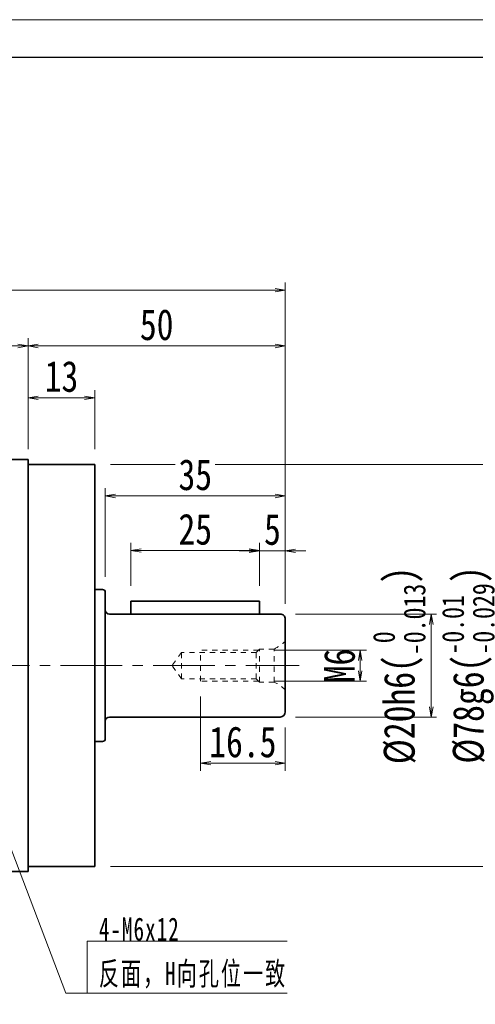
# Model space of a CAD drawing. Header units: millimetres. Extents: x -39 to 592, y -20 to 418.
# Tile 5 of 6: x 183 to 272, y 227 to 418. Entities that reach past the tile are written whole.
import ezdxf

# ---------------------------------------------------------------- set-up
doc = ezdxf.new("R2010")
doc.units = ezdxf.units.MM
doc.linetypes.add('点画线', pattern=[18, 12, -2, 2, -2])
doc.linetypes.add('虚线', pattern=[2, 1, -1])
for name, color, linetype, lineweight in [('中心线层', 1, '点画线', 18), ('图框_外框线', 7, 'Continuous', 18), ('尺寸线层', 3, 'Continuous', 18), ('粗实线层', 7, 'Continuous', 35)]:
    doc.layers.add(name, color=color, linetype=linetype, lineweight=lineweight)
doc.styles.add('宋体', font='SimSun.ttf', dxfattribs={"width": 0.8})
doc.styles.add('标准', font='txt', dxfattribs={"width": 0.667})
doc.dimstyles.new('A水平标注$0', dxfattribs={"dimtxt": 3.5, "dimasz": 2, "dimexe": 1.5, "dimexo": 3, "dimgap": 1.1, "dimtad": 1, "dimtoh": 1, "dimdec": 4, "dimdsep": 46, "dimtxsty": '宋体', "dimblk": 'OPEN', "dimcen": 3, "dimclrd": 3, "dimclre": 3, "dimclrt": 6, "dimadec": 0, "dimazin": 0, "dimtm": 1e-09, "dimtfac": 1, "dimtdec": 4, "dimtix": 1, "dimtmove": 0, "dimatfit": 3, "dimldrblk": 'OPEN', "dimfxl": 0, "dimlwd": 13, "dimlwe": 13, "dimarcsym": 0})
doc.dimstyles.new('D直径标注φ25', dxfattribs={"dimtxt": 3.5, "dimasz": 2, "dimexe": 1, "dimexo": 3, "dimtad": 1, "dimtoh": 1, "dimdec": 1, "dimdsep": 46, "dimtxsty": '宋体', "dimblk": 'OPEN', "dimcen": 3, "dimclrd": 3, "dimclre": 3, "dimclrt": 130, "dimadec": 0, "dimazin": 0, "dimtm": 1e-09, "dimtfac": 1, "dimtdec": 1, "dimtmove": 0, "dimatfit": 0, "dimldrblk": 'OPEN', "dimfxl": 0, "dimlwd": 13, "dimlwe": 13, "dimarcsym": 0})
doc.dimstyles.new('螺孔(M8-7H)', dxfattribs={"dimtxt": 3.5, "dimasz": 2, "dimexe": 1.25, "dimexo": 3, "dimtad": 1, "dimtoh": 1, "dimdec": 4, "dimdsep": 46, "dimtxsty": '宋体', "dimblk": 'OPEN', "dimcen": 3, "dimclrd": 3, "dimclre": 3, "dimclrt": 2, "dimadec": 0, "dimazin": 0, "dimtm": 1e-09, "dimtfac": 1, "dimtdec": 4, "dimtmove": 0, "dimatfit": 3, "dimldrblk": 'OPEN', "dimfxl": 0, "dimlwd": 9, "dimlwe": 9, "dimarcsym": 0})

# ---------------------------------------------------------------- blocks, each defined once
blk = doc.blocks.new('_Open')
at = {"color": 0, "linetype": 'ByBlock', "lineweight": -2}
for p, q in [((-1, 0.167), (0, 0)), ((-1, -0.167), (0, 0)), ((0, 0), (-1, 0))]:
    blk.add_line(p, q, dxfattribs=at)
blk = doc.blocks.new('*D14')
at = {"color": 3, "lineweight": 13, "transparency": 16777216}
for p, q in [((200.67, 331.54), (277.64, 331.54)), ((276.64, 329.54), (276.64, 255.54)), ((200.67, 253.54), (277.64, 253.54))]:
    blk.add_line(p, q, dxfattribs=at)
at = {"layer": 'Defpoints', "color": 0, "transparency": 16777216}
for p in [(197.67, 331.54), (197.67, 253.54), (276.64, 253.54)]:
    blk.add_point(p, dxfattribs=at)
at = {"color": 3, "lineweight": 13, "transparency": 16777216, "xscale": 2, "yscale": 2, "zscale": 2}
for p, rotation in [((276.64, 331.54), 90), ((276.64, 253.54), 270)]:
    blk.add_blockref('_Open', p, dxfattribs=dict(at, rotation=rotation))
at = {"color": 130, "transparency": 16777216, "insert": (270.22, 292.64), "char_height": 6, "attachment_point": 5, "rotation": 90, "style": '宋体'}
blk.add_mtext('{\\A1;\\A1;%%C78g6({\\H0.707107x;\\S-0.01^ -0.029;})}', dxfattribs=at)
blk = doc.blocks.new('*D15')
at = {"layer": 'Defpoints', "color": 0, "transparency": 16777216}
for p in [(184.67, 354.58), (117.67, 332.54), (184.67, 332.54)]:
    blk.add_point(p, dxfattribs=at)
at = {"layer": '尺寸线层', "color": 3, "lineweight": 13, "transparency": 16777216}
for p, q in [((117.67, 335.54), (117.67, 356.08)), ((184.67, 335.54), (184.67, 356.08)), ((119.67, 354.58), (182.67, 354.58))]:
    blk.add_line(p, q, dxfattribs=at)
at = {"layer": '尺寸线层', "color": 3, "lineweight": 13, "transparency": 16777216, "xscale": 2, "yscale": 2, "zscale": 2, "rotation": 180}
blk.add_blockref('_Open', (117.67, 354.58), dxfattribs=at)
at = {"layer": '尺寸线层', "color": 3, "lineweight": 13, "transparency": 16777216, "xscale": 2, "yscale": 2, "zscale": 2}
blk.add_blockref('_Open', (184.67, 354.58), dxfattribs=at)
at = {"layer": '尺寸线层', "color": 6, "transparency": 16777216, "insert": (151.17, 358.68), "char_height": 6, "attachment_point": 5, "style": '宋体', "bg_fill": 3, "box_fill_scale": 1.1, "bg_fill_color": 256, "bg_fill_true_color": 13158600, "bg_fill_transparency": 0}
blk.add_mtext('67', dxfattribs=at)
blk = doc.blocks.new('*D16')
at = {"layer": 'Defpoints', "color": 0, "transparency": 16777216}
for p in [(234.67, 354.58), (184.67, 332.54), (234.67, 301.54)]:
    blk.add_point(p, dxfattribs=at)
at = {"layer": '尺寸线层', "color": 3, "lineweight": 13, "transparency": 16777216}
for p, q in [((184.67, 335.54), (184.67, 356.08)), ((234.67, 304.54), (234.67, 356.08)), ((186.67, 354.58), (232.67, 354.58))]:
    blk.add_line(p, q, dxfattribs=at)
at = {"layer": '尺寸线层', "color": 3, "lineweight": 13, "transparency": 16777216, "xscale": 2, "yscale": 2, "zscale": 2, "rotation": 180}
blk.add_blockref('_Open', (184.67, 354.58), dxfattribs=at)
at = {"layer": '尺寸线层', "color": 3, "lineweight": 13, "transparency": 16777216, "xscale": 2, "yscale": 2, "zscale": 2}
blk.add_blockref('_Open', (234.67, 354.58), dxfattribs=at)
at = {"layer": '尺寸线层', "color": 6, "transparency": 16777216, "insert": (209.67, 358.68), "char_height": 6, "attachment_point": 5, "style": '宋体', "bg_fill": 3, "box_fill_scale": 1.1, "bg_fill_color": 256, "bg_fill_true_color": 13158600, "bg_fill_transparency": 0}
blk.add_mtext('50', dxfattribs=at)
blk = doc.blocks.new('*D17')
at = {"layer": 'Defpoints', "color": 0, "transparency": 16777216}
for p in [(197.67, 344.53), (184.67, 331.54), (197.67, 331.54)]:
    blk.add_point(p, dxfattribs=at)
at = {"layer": '尺寸线层', "color": 3, "lineweight": 13, "transparency": 16777216}
for p, q in [((184.67, 334.54), (184.67, 346.03)), ((197.67, 334.54), (197.67, 346.03)), ((186.67, 344.53), (195.67, 344.53))]:
    blk.add_line(p, q, dxfattribs=at)
at = {"layer": '尺寸线层', "color": 3, "lineweight": 13, "transparency": 16777216, "xscale": 2, "yscale": 2, "zscale": 2, "rotation": 180}
blk.add_blockref('_Open', (184.67, 344.53), dxfattribs=at)
at = {"layer": '尺寸线层', "color": 3, "lineweight": 13, "transparency": 16777216, "xscale": 2, "yscale": 2, "zscale": 2}
blk.add_blockref('_Open', (197.67, 344.53), dxfattribs=at)
at = {"layer": '尺寸线层', "color": 6, "transparency": 16777216, "insert": (191.17, 348.63), "char_height": 6, "attachment_point": 5, "style": '宋体', "bg_fill": 3, "box_fill_scale": 1.1, "bg_fill_color": 256, "bg_fill_true_color": 13158600, "bg_fill_transparency": 0}
blk.add_mtext('13', dxfattribs=at)
blk = doc.blocks.new('*D20')
at = {"layer": 'Defpoints', "color": 0, "transparency": 16777216}
for p in [(67.67, 365.43), (67.67, 301.54), (234.67, 301.54)]:
    blk.add_point(p, dxfattribs=at)
at = {"layer": '尺寸线层', "color": 3, "lineweight": 13, "transparency": 16777216}
for p, q in [((67.67, 304.54), (67.67, 366.93)), ((232.67, 365.43), (69.67, 365.43)), ((234.67, 304.54), (234.67, 366.93))]:
    blk.add_line(p, q, dxfattribs=at)
at = {"layer": '尺寸线层', "color": 3, "lineweight": 13, "transparency": 16777216, "xscale": 2, "yscale": 2, "zscale": 2, "rotation": 180}
blk.add_blockref('_Open', (67.67, 365.43), dxfattribs=at)
at = {"layer": '尺寸线层', "color": 3, "lineweight": 13, "transparency": 16777216, "xscale": 2, "yscale": 2, "zscale": 2}
blk.add_blockref('_Open', (234.67, 365.43), dxfattribs=at)
at = {"layer": '尺寸线层', "color": 6, "transparency": 16777216, "insert": (151.17, 369.53), "char_height": 6, "attachment_point": 5, "style": '宋体', "bg_fill": 3, "box_fill_scale": 1.1, "bg_fill_color": 256, "bg_fill_true_color": 13158600, "bg_fill_transparency": 0}
blk.add_mtext('167', dxfattribs=at)
blk = doc.blocks.new('*X5')
at = {"layer": '尺寸线层', "linetype": 'Continuous'}
blk.add_hatch(color=0, dxfattribs=at).paths.add_polyline_path([(-18.15, 36.72), (-16.02, 32.72), (-17.07, 32.32)], flags=0)
at = {"layer": '尺寸线层', "color": 0, "linetype": 'Continuous'}
blk.add_line((-18.15, 36.72), (-4.16, 0), dxfattribs=at)
at = {"layer": '尺寸线层', "color": 0}
for p, q in [((0, 10.07), (38.84, 10.07)), ((0, 0), (0, 10.07)), ((-4.16, 0), (0, 0)), ((0, 0), (38.84, 0))]:
    blk.add_line(p, q, dxfattribs=at)
at = {"layer": '尺寸线层', "color": 0, "insert": (2.25, 0.9), "char_height": 4.5, "width": 73.1847, "attachment_point": 7, "line_spacing_factor": 1.15057, "style": '标准'}
blk.add_mtext('\\T1.1;4-M6x12\\P反面，H向孔位一致', dxfattribs=at)
blk = doc.blocks.new('*D33')
at = {"layer": 'Defpoints', "color": 0, "transparency": 16777216}
for p in [(218.17, 289.54), (234.67, 283.54), (218.17, 273.59)]:
    blk.add_point(p, dxfattribs=at)
at = {"layer": '尺寸线层', "color": 3, "lineweight": 13, "transparency": 16777216}
for p, q in [((218.17, 286.54), (218.17, 272.09)), ((234.67, 280.54), (234.67, 272.09)), ((232.67, 273.59), (220.17, 273.59))]:
    blk.add_line(p, q, dxfattribs=at)
at = {"layer": '尺寸线层', "color": 3, "lineweight": 13, "transparency": 16777216, "xscale": 2, "yscale": 2, "zscale": 2, "rotation": 180}
blk.add_blockref('_Open', (218.17, 273.59), dxfattribs=at)
at = {"layer": '尺寸线层', "color": 3, "lineweight": 13, "transparency": 16777216, "xscale": 2, "yscale": 2, "zscale": 2}
blk.add_blockref('_Open', (234.67, 273.59), dxfattribs=at)
at = {"layer": '尺寸线层', "color": 6, "transparency": 16777216, "insert": (226.42, 277.69), "char_height": 6, "attachment_point": 5, "style": '宋体', "bg_fill": 3, "box_fill_scale": 1.1, "bg_fill_color": 256, "bg_fill_true_color": 13158600, "bg_fill_transparency": 0}
blk.add_mtext('16.5', dxfattribs=at)
blk = doc.blocks.new('*D34')
at = {"layer": 'Defpoints', "color": 0, "transparency": 16777216}
for p in [(229.47, 295.54), (229.47, 289.54), (249.22, 289.54)]:
    blk.add_point(p, dxfattribs=at)
at = {"layer": '尺寸线层', "color": 3, "lineweight": 9, "transparency": 16777216}
for p, q in [((232.47, 295.54), (250.47, 295.54)), ((249.22, 293.54), (249.22, 291.54)), ((232.47, 289.54), (250.47, 289.54))]:
    blk.add_line(p, q, dxfattribs=at)
at = {"layer": '尺寸线层', "color": 3, "lineweight": 9, "transparency": 16777216, "xscale": 2, "yscale": 2, "zscale": 2}
for p, rotation in [((249.22, 295.54), 90), ((249.22, 289.54), 270)]:
    blk.add_blockref('_Open', p, dxfattribs=dict(at, rotation=rotation))
at = {"layer": '尺寸线层', "color": 2, "transparency": 16777216, "insert": (245.22, 292.54), "char_height": 6, "attachment_point": 5, "rotation": 90, "style": '宋体'}
blk.add_mtext('M6', dxfattribs=at)
blk = doc.blocks.new('*D35')
at = {"color": 3, "lineweight": 13, "transparency": 16777216}
for p, q in [((236.67, 302.54), (264.04, 302.54)), ((263.04, 300.54), (263.04, 284.54)), ((236.67, 282.54), (264.04, 282.54))]:
    blk.add_line(p, q, dxfattribs=at)
at = {"layer": 'Defpoints', "color": 0, "transparency": 16777216}
for p in [(233.67, 302.54), (233.67, 282.54), (263.04, 282.54)]:
    blk.add_point(p, dxfattribs=at)
at = {"color": 3, "lineweight": 13, "transparency": 16777216, "xscale": 2, "yscale": 2, "zscale": 2}
for p, rotation in [((263.04, 302.54), 90), ((263.04, 282.54), 270)]:
    blk.add_blockref('_Open', p, dxfattribs=dict(at, rotation=rotation))
at = {"color": 130, "transparency": 16777216, "insert": (256.8, 292.54), "char_height": 6, "attachment_point": 5, "rotation": 90, "style": '宋体'}
blk.add_mtext('{\\A1;\\A1;%%C20h6({\\H0.707107x;\\S 0^ -0.013;})}', dxfattribs=at)
blk = doc.blocks.new('*D36')
at = {"layer": 'Defpoints', "color": 0, "transparency": 16777216}
for p in [(234.67, 314.83), (229.67, 305.04), (234.67, 301.54)]:
    blk.add_point(p, dxfattribs=at)
at = {"layer": '尺寸线层', "color": 3, "lineweight": 13, "transparency": 16777216}
for p, q in [((229.67, 308.04), (229.67, 316.33)), ((234.67, 304.54), (234.67, 316.33)), ((227.67, 314.83), (225.67, 314.83)), ((229.67, 314.83), (234.67, 314.83)), ((236.67, 314.83), (238.67, 314.83))]:
    blk.add_line(p, q, dxfattribs=at)
at = {"layer": '尺寸线层', "color": 3, "lineweight": 13, "transparency": 16777216, "xscale": 2, "yscale": 2, "zscale": 2}
blk.add_blockref('_Open', (229.67, 314.83), dxfattribs=at)
at = {"layer": '尺寸线层', "color": 3, "lineweight": 13, "transparency": 16777216, "xscale": 2, "yscale": 2, "zscale": 2, "rotation": 180}
blk.add_blockref('_Open', (234.67, 314.83), dxfattribs=at)
at = {"layer": '尺寸线层', "color": 6, "transparency": 16777216, "insert": (232.17, 318.93), "char_height": 6, "attachment_point": 5, "style": '宋体', "bg_fill": 3, "box_fill_scale": 1.1, "bg_fill_color": 256, "bg_fill_true_color": 13158600, "bg_fill_transparency": 0}
blk.add_mtext('5', dxfattribs=at)
blk = doc.blocks.new('*D37')
at = {"layer": 'Defpoints', "color": 0, "transparency": 16777216}
for p in [(204.67, 314.87), (204.67, 305.04), (229.67, 305.04)]:
    blk.add_point(p, dxfattribs=at)
at = {"layer": '尺寸线层', "color": 3, "lineweight": 13, "transparency": 16777216}
for p, q in [((204.67, 308.04), (204.67, 316.37)), ((229.67, 308.04), (229.67, 316.37)), ((227.67, 314.87), (206.67, 314.87))]:
    blk.add_line(p, q, dxfattribs=at)
at = {"layer": '尺寸线层', "color": 3, "lineweight": 13, "transparency": 16777216, "xscale": 2, "yscale": 2, "zscale": 2, "rotation": 180}
blk.add_blockref('_Open', (204.67, 314.87), dxfattribs=at)
at = {"layer": '尺寸线层', "color": 3, "lineweight": 13, "transparency": 16777216, "xscale": 2, "yscale": 2, "zscale": 2}
blk.add_blockref('_Open', (229.67, 314.87), dxfattribs=at)
at = {"layer": '尺寸线层', "color": 6, "transparency": 16777216, "insert": (217.17, 318.97), "char_height": 6, "attachment_point": 5, "style": '宋体', "bg_fill": 3, "box_fill_scale": 1.1, "bg_fill_color": 256, "bg_fill_true_color": 13158600, "bg_fill_transparency": 0}
blk.add_mtext('25', dxfattribs=at)
blk = doc.blocks.new('*D38')
at = {"layer": 'Defpoints', "color": 0, "transparency": 16777216}
for p in [(199.67, 325.46), (199.67, 306.79), (234.67, 301.54)]:
    blk.add_point(p, dxfattribs=at)
at = {"layer": '尺寸线层', "color": 3, "lineweight": 13, "transparency": 16777216}
for p, q in [((199.67, 309.79), (199.67, 326.96)), ((234.67, 304.54), (234.67, 326.96)), ((232.67, 325.46), (201.67, 325.46))]:
    blk.add_line(p, q, dxfattribs=at)
at = {"layer": '尺寸线层', "color": 3, "lineweight": 13, "transparency": 16777216, "xscale": 2, "yscale": 2, "zscale": 2, "rotation": 180}
blk.add_blockref('_Open', (199.67, 325.46), dxfattribs=at)
at = {"layer": '尺寸线层', "color": 3, "lineweight": 13, "transparency": 16777216, "xscale": 2, "yscale": 2, "zscale": 2}
blk.add_blockref('_Open', (234.67, 325.46), dxfattribs=at)
at = {"layer": '尺寸线层', "color": 6, "transparency": 16777216, "insert": (217.17, 329.56), "char_height": 6, "attachment_point": 5, "style": '宋体', "bg_fill": 3, "box_fill_scale": 1.1, "bg_fill_color": 256, "bg_fill_true_color": 13158600, "bg_fill_transparency": 0}
blk.add_mtext('35', dxfattribs=at)

msp = doc.modelspace()

# ---------------------------------------------------------------- linework, layer by layer
at = {"layer": '中心线层'}
msp.add_line((64.98425, 292.54132), (237.36149, 292.54132), dxfattribs=at)
at = {"layer": '图框_外框线', "color": 3}
msp.add_lwpolyline([(-36.35298, -19.75919), (582.58118, -19.75919), (582.58118, 417.91568), (-36.35298, 417.91568)], close=True, dxfattribs=at)
at = {"layer": '图框_外框线', "color": 3, "lineweight": 25}
msp.add_lwpolyline([(0.48833, -12.39093), (575.21291, -12.39093), (575.21291, 410.54742), (0.48833, 410.54742)], close=True, dxfattribs=at)
at = {"layer": '粗实线层'}
for p, q in [((117.67287, 332.54132), (184.67287, 332.54132)), ((184.67287, 332.54132), (184.67287, 252.54132)), ((184.67287, 331.54132), (197.67287, 331.54132)), ((197.67287, 331.54132), (197.67287, 253.54132)), ((197.67287, 277.79132), (199.17287, 277.79132)), ((117.67287, 252.54132), (184.67287, 252.54132)), ((184.67287, 253.54132), (197.67287, 253.54132))]:
    msp.add_line(p, q, dxfattribs=at)
at = {"layer": '粗实线层', "color": 6, "linetype": '虚线', "lineweight": 18}
for p, q in [((234.67287, 297.29132), (234.67287, 287.79132)), ((214.52556, 295.09132), (212.67287, 292.54132)), ((214.52556, 289.99132), (214.52556, 295.09132)), ((229.02287, 295.09132), (214.52556, 295.09132)), ((218.17287, 289.54132), (218.17287, 295.54132)), ((229.47287, 295.54132), (218.17287, 295.54132)), ((229.67287, 295.74132), (229.02287, 295.09132)), ((229.02287, 289.99132), (229.02287, 295.09132)), ((229.67287, 289.34132), (229.67287, 295.74132)), ((232.47287, 295.74132), (229.67287, 295.74132)), ((232.47287, 289.34132), (232.47287, 295.74132)), ((214.52556, 289.99132), (212.67287, 292.54132)), ((229.02287, 289.99132), (214.52556, 289.99132)), ((229.47287, 289.54132), (218.17287, 289.54132)), ((229.67287, 289.34132), (229.02287, 289.99132)), ((232.47287, 289.34132), (229.67287, 289.34132))]:
    msp.add_line(p, q, dxfattribs=at)
for centre, start, end in [((229.03089, 302.96301), 295.4832951, 314.849577), ((229.03089, 282.11964), 45.150423, 64.5167049)]:
    msp.add_arc(centre, 8, start, end, dxfattribs=at)
at = {"layer": '粗实线层'}
for centre, radius, start, end in [((233.67287, 283.54132), 1, 270.0000016, 0.0000016), ((200.47287, 281.74132), 0.8, 90.0000007, 180.0000007), ((199.17287, 278.29132), 0.5, 269.9999999, 359.9999999)]:
    msp.add_arc(centre, radius, start, end, dxfattribs=at)

# ---------------------------------------------------------------- block references
at = {"layer": '尺寸线层'}
msp.add_blockref('*X5', (196.19319, 228.94548), dxfattribs=at)

# ---------------------------------------------------------------- dimensions: what is measured, and where the dimension line sits
dim = msp.add_linear_dim(base=(276.64411, 253.54132), p1=(197.67287, 331.54132), p2=(197.67287, 253.54132), angle=270, text='{\\A1;\\A1;%%C78g6({\\H0.707107x;\\S-0.01^ -0.029;})}', dimstyle='D直径标注φ25', override={"dimtxt": 6, "dimgap": 1, "dimpost": 'φ<>', "dimtp": -0.01, "dimtm": 0.029, "dimtdec": 3, "dimtfill": 0})
dim.commit()
dim.dimension.update_dxf_attribs({"geometry": '*D14', "text_midpoint": (276.64411, 292.6361), "dimtype": 160})

# ---------------------------------------------------------------- next in the draw order: dimensions: what is measured, and where the dimension line sits
dim = msp.add_linear_dim(base=(184.67287, 354.57612), p1=(117.67287, 332.54132), p2=(184.67287, 332.54132), dimstyle='A水平标注$0', override={"dimtxt": 6, "dimblk": 'Open', "dimtfill": 1, "dimtfillclr": 256}, dxfattribs=at)
dim.commit()
dim.dimension.update_dxf_attribs({"geometry": '*D15', "text_midpoint": (151.17287, 354.57612), "dimtype": 160})

# ---------------------------------------------------------------- next in the draw order: dimensions: what is measured, and where the dimension line sits
dim = msp.add_linear_dim(base=(234.67287, 354.57612), p1=(184.67287, 332.54132), p2=(234.67287, 301.54132), dimstyle='A水平标注$0', override={"dimtxt": 6, "dimblk": 'Open', "dimtfill": 1, "dimtfillclr": 256}, dxfattribs=at)
dim.commit()
dim.dimension.update_dxf_attribs({"geometry": '*D16', "text_midpoint": (209.67287, 354.57612), "dimtype": 160})

# ---------------------------------------------------------------- next in the draw order: dimensions: what is measured, and where the dimension line sits
dim = msp.add_linear_dim(base=(197.67287, 344.53344), p1=(184.67287, 331.54132), p2=(197.67287, 331.54132), dimstyle='A水平标注$0', override={"dimtxt": 6, "dimblk": 'Open', "dimtfill": 1, "dimtfillclr": 256}, dxfattribs=at)
dim.commit()
dim.dimension.update_dxf_attribs({"geometry": '*D17', "text_midpoint": (191.17287, 344.53344), "dimtype": 160})

# ---------------------------------------------------------------- next in the draw order: dimensions: what is measured, and where the dimension line sits
dim = msp.add_linear_dim(base=(67.67287, 365.4288), p1=(234.67287, 301.54132), p2=(67.67287, 301.54132), dimstyle='A水平标注$0', override={"dimtxt": 6, "dimblk": 'Open', "dimtfill": 1, "dimtfillclr": 256}, dxfattribs=at)
dim.commit()
dim.dimension.update_dxf_attribs({"geometry": '*D20', "text_midpoint": (151.17287, 365.4288), "dimtype": 160})

# ---------------------------------------------------------------- next in the draw order: linework, layer by layer
at = {"layer": '粗实线层'}
for p, q in [((197.67287, 307.29132), (199.17287, 307.29132)), ((199.67287, 278.29132), (199.67287, 306.79132)), ((229.67287, 305.04132), (204.67287, 305.04132)), ((204.67287, 305.04132), (204.67287, 302.54132)), ((229.67287, 305.04132), (229.67287, 302.54132)), ((234.67287, 301.54132), (234.67287, 283.54132))]:
    msp.add_line(p, q, dxfattribs=at)
for centre, radius, start, end in [((199.17287, 306.79132), 0.5, 0, 90), ((200.47287, 303.34132), 0.8, 180.0000021, 270), ((233.67287, 301.54132), 1, 359.9999988, 90)]:
    msp.add_arc(centre, radius, start, end, dxfattribs=at)

# ---------------------------------------------------------------- next in the draw order: dimensions: what is measured, and where the dimension line sits
at = {"layer": '尺寸线层'}
dim = msp.add_linear_dim(base=(218.17287, 273.59088), p1=(234.67287, 283.54132), p2=(218.17287, 289.54132), dimstyle='A水平标注$0', override={"dimtxt": 6, "dimblk": 'Open', "dimtfill": 1, "dimtfillclr": 256}, dxfattribs=at)
dim.commit()
dim.dimension.update_dxf_attribs({"geometry": '*D33', "text_midpoint": (226.42287, 273.59088), "dimtype": 160})

# ---------------------------------------------------------------- next in the draw order: linework, layer by layer
at = {"layer": '粗实线层'}
msp.add_line((233.67287, 282.54132), (200.47287, 282.54132), dxfattribs=at)

# ---------------------------------------------------------------- next in the draw order: dimensions: what is measured, and where the dimension line sits
dim = msp.add_linear_dim(base=(263.03664, 282.54132), p1=(233.67287, 302.54132), p2=(233.67287, 282.54132), angle=270, text='{\\A1;\\A1;%%C20h6({\\H0.707107x;\\S 0^ -0.013;})}', dimstyle='D直径标注φ25', override={"dimtxt": 6, "dimgap": 1, "dimpost": 'φ<>', "dimtm": 0.013, "dimtdec": 3, "dimtfill": 0})
dim.commit()
dim.dimension.update_dxf_attribs({"geometry": '*D35', "text_midpoint": (263.03664, 292.54132), "dimtype": 160})
at = {"layer": '尺寸线层'}
dim = msp.add_linear_dim(base=(249.21984, 289.54132), p1=(229.47287, 295.54132), p2=(229.47287, 289.54132), angle=270, text='M<>', dimstyle='螺孔(M8-7H)', override={"dimtxt": 6, "dimgap": 1, "dimpost": '<>', "dimtvp": 0.1, "dimtfill": 0}, dxfattribs=at)
dim.commit()
dim.dimension.update_dxf_attribs({"geometry": '*D34', "text_midpoint": (249.21984, 292.54132), "dimtype": 160})

# ---------------------------------------------------------------- next in the draw order: dimensions: what is measured, and where the dimension line sits
dim = msp.add_linear_dim(base=(234.67287, 314.82629), p1=(229.67287, 305.04132), p2=(234.67287, 301.54132), dimstyle='A水平标注$0', override={"dimtxt": 6, "dimblk": 'Open', "dimtfill": 1, "dimtfillclr": 256}, dxfattribs=at)
dim.commit()
dim.dimension.update_dxf_attribs({"geometry": '*D36', "text_midpoint": (232.17287, 314.82629), "dimtype": 160})

# ---------------------------------------------------------------- next in the draw order: linework, layer by layer
at = {"layer": '粗实线层'}
msp.add_line((200.47287, 302.54132), (233.67287, 302.54132), dxfattribs=at)

# ---------------------------------------------------------------- next in the draw order: dimensions: what is measured, and where the dimension line sits
at = {"layer": '尺寸线层'}
dim = msp.add_linear_dim(base=(204.67287, 314.87494), p1=(229.67287, 305.04132), p2=(204.67287, 305.04132), dimstyle='A水平标注$0', override={"dimtxt": 6, "dimblk": 'Open', "dimtfill": 1, "dimtfillclr": 256}, dxfattribs=at)
dim.commit()
dim.dimension.update_dxf_attribs({"geometry": '*D37', "text_midpoint": (217.17287, 314.87494), "dimtype": 160})

# ---------------------------------------------------------------- next in the draw order: dimensions: what is measured, and where the dimension line sits
dim = msp.add_linear_dim(base=(199.67287, 325.46058), p1=(234.67287, 301.54132), p2=(199.67287, 306.79132), dimstyle='A水平标注$0', override={"dimtxt": 6, "dimblk": 'Open', "dimtfill": 1, "dimtfillclr": 256}, dxfattribs=at)
dim.commit()
dim.dimension.update_dxf_attribs({"geometry": '*D38', "text_midpoint": (217.17287, 325.46058), "dimtype": 160})

doc.saveas('drawing.dxf')
